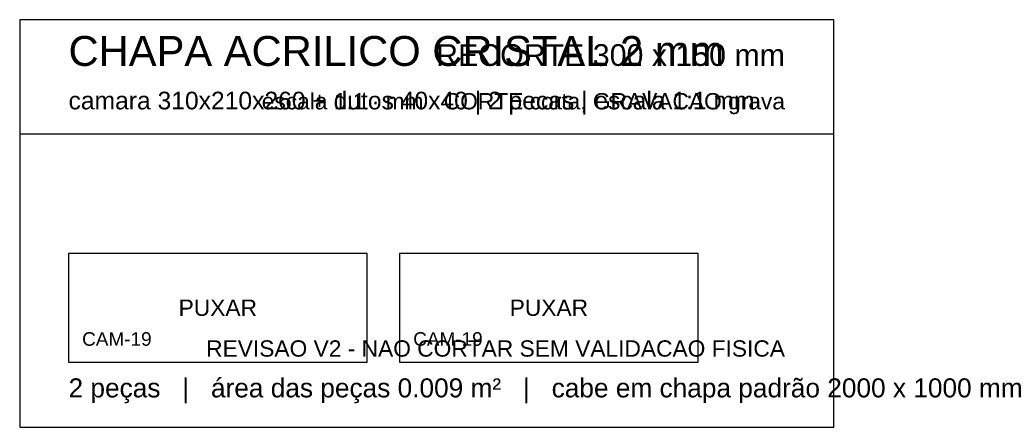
# Model space of a CAD drawing. Header units: millimetres. Extents: x 0 to 363, y 0 to 150.
import ezdxf
from ezdxf.enums import TextEntityAlignment as Align

# ---------------------------------------------------------------- set-up
doc = ezdxf.new("R2010")
doc.units = ezdxf.units.MM
for name, color, linetype in [('CORTE', 1, 'Continuous'), ('GRAVACAO', 3, 'Continuous'), ('MOLDURA', 8, 'Continuous'), ('TEXTO', 7, 'Continuous')]:
    doc.layers.add(name, color=color, linetype=linetype)
doc.styles.add('ARIAL', font='arial.ttf')

msp = doc.modelspace()

# ---------------------------------------------------------------- linework, layer by layer
at = {"layer": 'CORTE'}
for points in [[(18, 24), (128, 24), (128, 64), (18, 64)], [(140, 24), (250, 24), (250, 64), (140, 64)]]:
    msp.add_lwpolyline(points, close=True, dxfattribs=at)
at = {"layer": 'MOLDURA'}
msp.add_line((0, 108), (300, 108), dxfattribs=at)
msp.add_lwpolyline([(0, 0), (300, 0), (300, 150), (0, 150)], close=True, dxfattribs=at)

# ---------------------------------------------------------------- texts
at = {"layer": 'GRAVACAO', "style": 'ARIAL'}
for p in [(73, 44), (195, 44)]:
    msp.add_text('PUXAR', height=6, dxfattribs=at).set_placement(p, align=Align.MIDDLE_CENTER)
for p in [(23, 30), (145, 30)]:
    msp.add_text('CAM-19', height=5, dxfattribs=at).set_placement(p)
at = {"layer": 'TEXTO', "style": 'ARIAL'}
for s, height, p in [('CHAPA ACRILICO CRISTAL 2 mm', 11, (18, 133)), ('camara 310x210x260 + dutos 40x40 | 2 pecas | escala 1:1 mm', 6.5, (18, 117)), ('2 peças   |   área das peças 0.009 m²   |   cabe em chapa padrão 2000 x 1000 mm', 7, (18, 11))]:
    msp.add_text(s, height=height, dxfattribs=at).set_placement(p)
for s, height, p in [('RECORTE 300 x 150 mm', 8, (282, 133)), ('escala 1:1 · mm · CORTE corta, GRAVACAO grava', 6, (282, 117)), ('REVISAO V2 - NAO CORTAR SEM VALIDACAO FISICA', 6, (282, 26))]:
    msp.add_text(s, height=height, dxfattribs=at).set_placement(p, align=Align.RIGHT)

doc.saveas('drawing.dxf')
